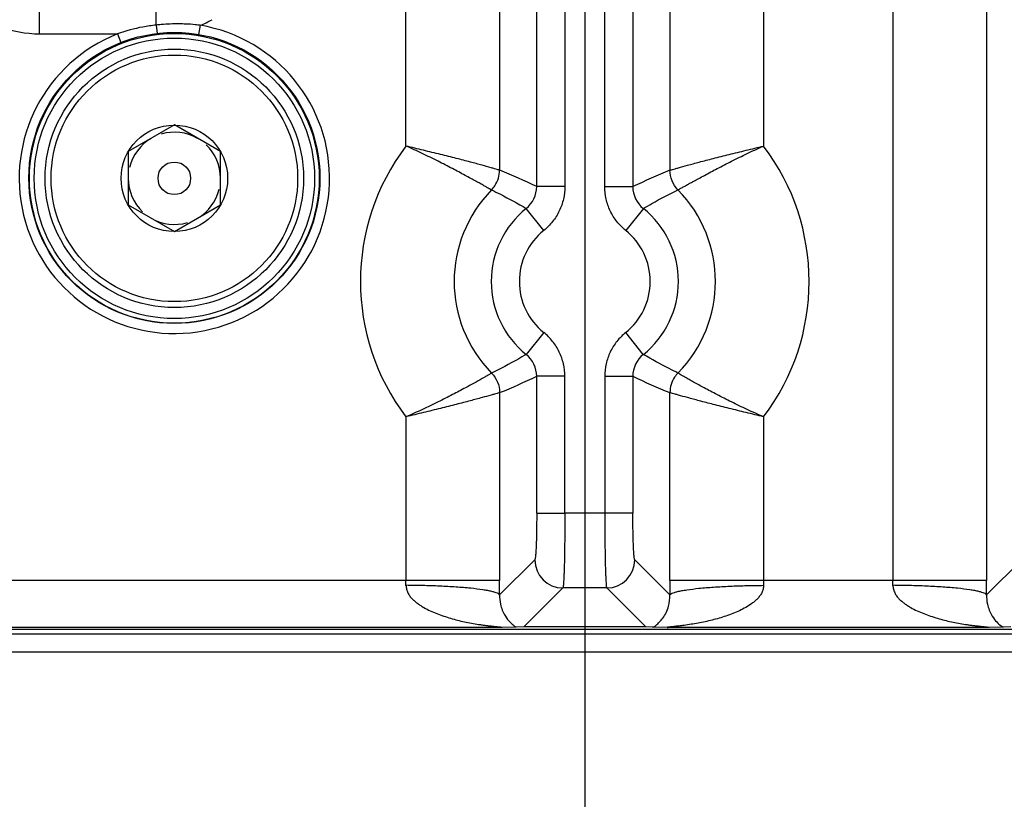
# Model space of a CAD drawing. Header units: inches. Extents: x 0 to 34, y 0 to 22.
# Tile 7 of 57: x 10.4 to 11.5, y 9.2 to 10. Entities that reach past the tile are written whole.
import ezdxf

# ---------------------------------------------------------------- set-up
doc = ezdxf.new("R2010")
doc.units = ezdxf.units.IN
doc.header["$LTSCALE"] = 1.87
doc.header["$MEASUREMENT"] = 0
doc.layers.get('0').update_dxf_attribs({"linetype": 'CONTINUOUS'})
doc.layers.add('DIMENSIONS', color=7, linetype='CONTINUOUS')
doc.styles.get("Standard").update_dxf_attribs({"font": 'txt', "width": 0.8})
doc.dimstyles.new('DIMSTYLE_1', dxfattribs={"dimtxt": 0.125, "dimasz": 0.18, "dimexe": 0.125, "dimexo": 0.0625, "dimgap": 0.09, "dimtad": 0, "dimtih": 1, "dimtoh": 1, "dimzin": 4, "dimdsep": 46, "dimtxsty": 'STANDARD', "dimblk": '_FILLED', "dimblk1": '_FILLED', "dimblk2": '_FILLED', "dimcen": 0.09, "dimadec": 0, "dimazin": 0, "dimtp": 0.01, "dimtm": 0.01, "dimtfac": 1, "dimtofl": 0, "dimtmove": 0, "dimatfit": 3, "dimldrblk": '_FILLED', "dimfxl": 1, "dimtolj": 1, "dimtzin": 4, "dimarcsym": 0})

# ---------------------------------------------------------------- blocks, each defined once
blk = doc.blocks.new('*D0')
at = {"layer": 'DIMENSIONS', "color": 2, "linetype": 'CONTINUOUS'}
blk.add_line((10.822, 10.2592), (8.101, 10.2592), dxfattribs=at)
at = {"layer": 'DIMENSIONS', "color": 2, "linetype": 'CONTINUOUS', "insert": (8.0385, 10.3217), "char_height": 0.125, "width": 1.025, "attachment_point": 3, "rotation": 0.0002, "line_spacing_factor": 0.9}
blk.add_mtext('.93{\\Ftxt.shx;\\W1.000000;\\H0.125000; }[23.7]', dxfattribs=at)
blk = doc.blocks.new('_FILLED')
at = {"color": 0, "linetype": 'BYBLOCK'}
blk.add_solid([(0, 0), (-1, 0.1736), (-1, -0.1736)], dxfattribs=at)
blk = doc.blocks.new('*D1')
at = {"layer": 'DIMENSIONS', "color": 2, "linetype": 'CONTINUOUS'}
blk.add_line((15.7686, 9.3243), (8.101, 9.3243), dxfattribs=at)
at = {"layer": 'DIMENSIONS', "color": 2, "linetype": 'CONTINUOUS', "insert": (8.0385, 9.3868), "char_height": 0.125, "width": 0.725, "attachment_point": 3, "rotation": 0.0002, "line_spacing_factor": 0.9}
blk.add_mtext('.00{\\Ftxt.shx;\\W1.000000;\\H0.125000; }[0]', dxfattribs=at)
blk = doc.blocks.new('*D3')
at = {"layer": 'DIMENSIONS', "color": 2, "linetype": 'CONTINUOUS'}
blk.add_line((10.822, 11.8592), (8.101, 11.8592), dxfattribs=at)
at = {"layer": 'DIMENSIONS', "color": 2, "linetype": 'CONTINUOUS', "insert": (8.0385, 11.9217), "char_height": 0.125, "width": 1.125, "attachment_point": 3, "rotation": 0.0002, "line_spacing_factor": 0.9}
blk.add_mtext('2.53{\\Ftxt.shx;\\W1.000000;\\H0.125000; }[64.4]', dxfattribs=at)
blk = doc.blocks.new('*D6')
at = {"layer": 'DIMENSIONS', "color": 2, "linetype": 'CONTINUOUS'}
blk.add_line((11.0095, 10.0716), (11.0095, 8.6368), dxfattribs=at)
at = {"layer": 'DIMENSIONS', "color": 2, "linetype": 'CONTINUOUS', "insert": (10.947, 8.5743), "char_height": 0.125, "width": 1.125, "attachment_point": 3, "rotation": 90, "line_spacing_factor": 0.9}
blk.add_mtext('2.22{\\Ftxt.shx;\\W1.000000;\\H0.125000; }[56.4]', dxfattribs=at)
blk = doc.blocks.new('*D7')
at = {"layer": 'DIMENSIONS', "color": 2, "linetype": 'CONTINUOUS'}
blk.add_line((16.7205, 10.0716), (16.7205, 8.6368), dxfattribs=at)
at = {"layer": 'DIMENSIONS', "color": 2, "linetype": 'CONTINUOUS', "insert": (16.658, 8.5743), "char_height": 0.125, "width": 1.225, "attachment_point": 3, "rotation": 90, "line_spacing_factor": 0.9}
blk.add_mtext('7.93{\\Ftxt.shx;\\W1.000000;\\H0.125000; }[201.5]', dxfattribs=at)
blk = doc.blocks.new('*D8')
at = {"layer": 'DIMENSIONS', "color": 2, "linetype": 'CONTINUOUS'}
blk.add_line((22.9515, 10.0716), (22.9515, 8.6368), dxfattribs=at)
at = {"layer": 'DIMENSIONS', "color": 2, "linetype": 'CONTINUOUS', "insert": (22.889, 8.5743), "char_height": 0.125, "width": 1.325, "attachment_point": 3, "rotation": 90, "line_spacing_factor": 0.9}
blk.add_mtext('14.16{\\Ftxt.shx;\\W1.000000;\\H0.125000; }[359.7]', dxfattribs=at)
blk = doc.blocks.new('*D9')
at = {"layer": 'DIMENSIONS', "color": 2, "linetype": 'CONTINUOUS'}
blk.add_line((23.9905, 10.8716), (23.9905, 8.6368), dxfattribs=at)
at = {"layer": 'DIMENSIONS', "color": 2, "linetype": 'CONTINUOUS', "insert": (23.928, 8.5743), "char_height": 0.125, "width": 1.325, "attachment_point": 3, "rotation": 90, "line_spacing_factor": 0.9}
blk.add_mtext('15.20{\\Ftxt.shx;\\W1.000000;\\H0.125000; }[386.1]', dxfattribs=at)

msp = doc.modelspace()

# ---------------------------------------------------------------- linework, layer by layer
at = {"color": 7, "linetype": 'CONTINUOUS'}
for p, q in [((11.3378, 10.187), (11.3378, 9.4008)), ((11.4377, 10.0874), (11.4377, 9.4008)), ((10.4279, 9.9837), (10.4279, 10.0797)), ((10.5522, 9.9931), (10.5522, 10.0797)), ((10.958, 9.8209), (10.958, 10.0616)), ((10.988, 10.0616), (10.988, 9.8209)), ((11.0306, 9.8209), (11.0306, 10.0616)), ((11.0605, 10.0616), (11.0605, 9.8209)), ((10.9185, 10.0563), (10.9185, 9.8384)), ((11.1001, 10.0563), (11.1001, 9.8383)), ((10.8186, 9.8641), (10.8186, 10.0198)), ((11.2, 10.0198), (11.2, 9.8641)), ((10.5522, 9.9931), (10.5534, 9.9841)), ((10.5991, 9.9929), (10.5975, 9.983)), ((10.4279, 9.9837), (10.511, 9.9837)), ((10.511, 9.9837), (10.5147, 9.9744)), ((10.5716, 9.8866), (10.5224, 9.8582)), ((10.6208, 9.8582), (10.5716, 9.8866)), ((10.5224, 9.8582), (10.5224, 9.8013)), ((10.6208, 9.8013), (10.6208, 9.8582)), ((10.4161, 9.8297), (10.4171, 9.8297)), ((10.7261, 9.8297), (10.7268, 9.8297)), ((10.988, 9.8209), (10.958, 9.8209)), ((11.0306, 9.8209), (11.0605, 9.8209)), ((10.5224, 9.8013), (10.5716, 9.7729)), ((10.5716, 9.7729), (10.6208, 9.8013)), ((10.9656, 9.7742), (10.9468, 9.7975)), ((11.0718, 9.7975), (11.053, 9.7742)), ((10.9656, 9.6653), (10.9468, 9.642)), ((11.0717, 9.642), (11.053, 9.6653)), ((10.958, 9.4728), (10.958, 9.6186)), ((10.988, 9.6186), (10.958, 9.6186)), ((10.988, 9.4728), (10.988, 9.6186)), ((11.0306, 9.6186), (11.0306, 9.4728)), ((11.0306, 9.6186), (11.0605, 9.6186)), ((11.0605, 9.6186), (11.0605, 9.4728)), ((10.9185, 9.6012), (10.9185, 9.4008)), ((11.1001, 9.4008), (11.1001, 9.6011)), ((10.8186, 9.5754), (10.8186, 9.4008)), ((11.2, 9.5754), (11.2, 9.4008)), ((10.958, 9.4728), (10.988, 9.4728)), ((11.0605, 9.4728), (10.988, 9.4728)), ((10.9559, 9.4229), (10.9185, 9.3854)), ((11.1001, 9.3854), (11.0626, 9.4229)), ((11.4752, 9.4229), (11.4377, 9.3854)), ((10.9185, 9.4008), (10.0616, 9.4008)), ((11.4377, 9.4008), (11.1001, 9.4008)), ((10.9443, 9.3513), (10.9859, 9.3929)), ((11.0327, 9.3929), (10.9859, 9.3929)), ((11.0327, 9.3929), (11.0743, 9.3513)), ((8.8888, 9.3491), (24.5821, 9.3491)), ((10.9205, 9.3508), (10.0597, 9.3508)), ((10.9361, 9.351), (10.9205, 9.3508)), ((10.9443, 9.3513), (10.9361, 9.351)), ((11.0743, 9.3513), (10.9443, 9.3513)), ((11.0811, 9.3511), (11.0743, 9.3513)), ((11.0981, 9.3508), (11.0825, 9.351)), ((11.4397, 9.3508), (11.0981, 9.3508)), ((11.4553, 9.351), (11.4397, 9.3508)), ((11.4635, 9.3513), (11.4553, 9.351)), ((11.8162, 9.3437), (8.8996, 9.3437))]:
    msp.add_line(p, q, dxfattribs=at)
for centre, radius in [((10.5716, 9.8301), 0.1552), ((10.5716, 9.8297), 0.1545), ((10.5716, 9.8297), 0.1495), ((10.5716, 9.8297), 0.1378), ((10.5716, 9.8297), 0.1315), ((10.5716, 9.8297), 0.0568), ((10.5716, 9.8297), 0.0174)]:
    msp.add_circle(centre, radius, dxfattribs=at)
for centre, radius, start, end in [((10.5505, 10.1119), 0.1286, 292.2544, 298.4598), ((10.5716, 9.8297), 0.1655, 111.4776, 80.4161), ((10.5707, 9.8171), 0.177, 100.6463, 109.6973), ((10.5723, 9.8082), 0.186, 96.1836, 100.6243), ((10.576, 9.7701), 0.2243, 94.7156, 96.0765), ((10.5758, 9.8057), 0.1887, 84.4758, 87.6178), ((10.5767, 9.8148), 0.1795, 82.804, 84.4717), ((10.5716, 9.8297), 0.0492, 120, 166.5499), ((10.5716, 9.8297), 0.0492, 60, 106.5499), ((10.5716, 9.8297), 0.0492, 0, 46.5499), ((11.0093, 9.7197), 0.2392, 142.8702, 217.1298), ((11.0093, 9.7197), 0.2392, 322.87, 37.1253), ((10.5716, 9.8297), 0.0492, 180, 226.5499), ((10.633, 9.1378), 0.7565, 64.549, 67.8231), ((11.3744, 9.1632), 0.7287, 112.1141, 115.5129), ((10.5716, 9.8297), 0.0492, 300, 346.5499), ((10.9281, 9.8209), 0.0299, 308.7065, 0.0694), ((11.0904, 9.8209), 0.0299, 179.9375, 231.2942), ((11.0093, 9.7197), 0.1393, 135.5173, 224.4784), ((11.0093, 9.7197), 0.1393, 315.5173, 44.4783), ((11.0093, 9.7197), 0.0998, 128.7653, 231.2331), ((11.0093, 9.7197), 0.0998, 308.7649, 51.2313), ((10.5716, 9.8297), 0.0492, 240, 286.5499), ((11.0093, 9.7197), 0.0698, 128.7651, 231.2349), ((11.0093, 9.7197), 0.0698, 308.7651, 51.2349), ((10.9281, 9.6186), 0.0299, 359.9375, 51.2934), ((11.0904, 9.6186), 0.0299, 128.7073, 180.0694), ((10.6442, 10.2763), 0.7287, 292.1141, 295.5129), ((11.3818, 10.293), 0.747, 244.5285, 247.8443), ((10.986, 9.4229), 0.03, 180.129, 269.871), ((11.0326, 9.4229), 0.03, 270.1309, 359.8692), ((10.44, 9.4008), 0.3786, 359.2199, 359.9995), ((7.4861, 9.4008), 3.4324, 359.7418, 359.9998), ((14.5539, 9.4009), 3.4538, 180.001, 180.2574), ((11.579, 9.4008), 0.379, 180.001, 180.7798), ((10.9593, 9.4008), 0.3786, 359.2199, 359.9995), ((8.0056, 9.4008), 3.4321, 359.7418, 359.9998), ((10.9573, 9.383), 0.0383, 234.6961, 236.482), ((11.0714, 9.1131), 0.2382, 87.3274, 87.6485), ((11.4765, 9.383), 0.0383, 234.6961, 236.482)]:
    msp.add_arc(centre, radius, start, end, dxfattribs=at)
for points, knots in [([(10.3026, 10.0874), (10.3044, 10.0803), (10.3087, 10.0663), (10.3182, 10.0464), (10.331, 10.0284), (10.3466, 10.0129), (10.3647, 10.0002), (10.3912, 9.9876), (10.4133, 9.984), (10.4279, 9.9837)], [0, 0, 0, 0, 0.125066, 0.250171, 0.375181, 0.500395, 0.625628, 0.750653, 1, 1, 1, 1]), ([(10.5837, 9.9942), (10.5815, 9.9943), (10.5728, 9.9945), (10.564, 9.9942), (10.5575, 9.9936)], [0, 0, 0, 0, 0.249139, 1, 1, 1, 1]), ([(10.9099, 9.8174), (10.9098, 9.8174), (10.9095, 9.8175), (10.909, 9.8178), (10.9083, 9.8182), (10.9069, 9.8189), (10.9047, 9.8202), (10.9015, 9.822), (10.8976, 9.8242), (10.8929, 9.8268), (10.8875, 9.8297), (10.8792, 9.8342), (10.8676, 9.8404), (10.8524, 9.8482), (10.8359, 9.8563), (10.8244, 9.8616), (10.8186, 9.8641)], [0, 0, 0, 0, 0.003485, 0.009244, 0.017276, 0.027563, 0.054807, 0.090777, 0.135182, 0.187458, 0.246995, 0.313182, 0.462955, 0.631467, 0.812925, 1, 1, 1, 1]), ([(10.9185, 9.8384), (10.9182, 9.8384), (10.9173, 9.8387), (10.9155, 9.8392), (10.9128, 9.84), (10.9074, 9.8415), (10.8988, 9.8439), (10.8865, 9.8473), (10.8717, 9.8511), (10.855, 9.8553), (10.8371, 9.8596), (10.8248, 9.8626), (10.8186, 9.8641)], [0, 0, 0, 0, 0.008975, 0.027311, 0.054733, 0.090965, 0.188131, 0.314184, 0.464078, 0.632426, 0.813429, 1, 1, 1, 1]), ([(11.1001, 9.8383), (11.1004, 9.8384), (11.1013, 9.8387), (11.1031, 9.8392), (11.1058, 9.84), (11.1111, 9.8415), (11.1197, 9.8439), (11.1321, 9.8472), (11.1469, 9.8511), (11.1635, 9.8553), (11.1815, 9.8596), (11.1938, 9.8626), (11.2, 9.8641)], [0, 0, 0, 0, 0.008971, 0.027305, 0.054727, 0.090959, 0.188104, 0.314126, 0.464003, 0.632369, 0.813411, 1, 1, 1, 1]), ([(11.1087, 9.8173), (11.1088, 9.8174), (11.1091, 9.8175), (11.1099, 9.818), (11.1114, 9.8189), (11.1138, 9.8202), (11.117, 9.822), (11.121, 9.8242), (11.1257, 9.8268), (11.1311, 9.8297), (11.1394, 9.8342), (11.151, 9.8404), (11.1662, 9.8482), (11.1827, 9.8563), (11.1941, 9.8616), (11.2, 9.8641)], [0, 0, 0, 0, 0.003384, 0.009077, 0.027331, 0.054606, 0.090691, 0.135137, 0.187406, 0.246953, 0.313163, 0.462959, 0.631402, 0.812702, 1, 1, 1, 1]), ([(10.9099, 9.8174), (10.9112, 9.8187), (10.916, 9.8247), (10.9185, 9.8326), (10.9185, 9.8384)], [0, 0, 0, 0, 0.247816, 1, 1, 1, 1]), ([(10.988, 9.8209), (10.988, 9.8164), (10.987, 9.8075), (10.9826, 9.7948), (10.9754, 9.7833), (10.9691, 9.777), (10.9656, 9.7742)], [0, 0, 0, 0, 0.249932, 0.499996, 0.750077, 1, 1, 1, 1]), ([(11.053, 9.7742), (11.0495, 9.777), (11.0432, 9.7833), (11.036, 9.7948), (11.0316, 9.8075), (11.0306, 9.8164), (11.0306, 9.8209)], [0, 0, 0, 0, 0.249923, 0.500004, 0.750067, 1, 1, 1, 1]), ([(10.9099, 9.8174), (10.913, 9.8158), (10.9256, 9.8096), (10.9378, 9.8029), (10.9468, 9.7975)], [0, 0, 0, 0, 0.249135, 1, 1, 1, 1]), ([(11.0717, 9.7975), (11.0748, 9.7993), (11.0868, 9.8064), (11.0993, 9.8128), (11.1087, 9.8174)], [0, 0, 0, 0, 0.250969, 1, 1, 1, 1]), ([(10.988, 9.6186), (10.988, 9.6231), (10.987, 9.632), (10.9826, 9.6447), (10.9754, 9.6562), (10.9691, 9.6625), (10.9656, 9.6653)], [0, 0, 0, 0, 0.249927, 0.5, 0.750073, 1, 1, 1, 1]), ([(11.053, 9.6653), (11.0495, 9.6625), (11.0432, 9.6562), (11.036, 9.6447), (11.0316, 9.632), (11.0306, 9.6231), (11.0306, 9.6186)], [0, 0, 0, 0, 0.249928, 0.5, 0.750073, 1, 1, 1, 1]), ([(10.9468, 9.642), (10.9438, 9.6402), (10.9318, 9.6331), (10.9193, 9.6267), (10.9099, 9.6221)], [0, 0, 0, 0, 0.250969, 1, 1, 1, 1]), ([(11.1087, 9.6221), (11.1055, 9.6237), (11.093, 9.6299), (11.0807, 9.6366), (11.0717, 9.642)], [0, 0, 0, 0, 0.249135, 1, 1, 1, 1]), ([(10.9099, 9.6222), (10.9096, 9.622), (10.9089, 9.6215), (10.9073, 9.6205), (10.9049, 9.6191), (10.9002, 9.6163), (10.8925, 9.612), (10.8813, 9.6059), (10.8678, 9.5988), (10.8525, 9.591), (10.836, 9.583), (10.8245, 9.5779), (10.8186, 9.5754)], [0, 0, 0, 0, 0.008918, 0.027054, 0.054191, 0.090118, 0.186806, 0.312651, 0.462658, 0.63137, 0.812892, 1, 1, 1, 1]), ([(11.1087, 9.6221), (11.1073, 9.6208), (11.1026, 9.6148), (11.1001, 9.6069), (11.1001, 9.6011)], [0, 0, 0, 0, 0.247812, 1, 1, 1, 1]), ([(11.2, 9.5754), (11.1941, 9.5779), (11.1826, 9.5831), (11.166, 9.591), (11.1508, 9.5988), (11.1373, 9.6058), (11.1274, 9.6112), (11.1208, 9.615), (11.1169, 9.6172), (11.1137, 9.6191), (11.1113, 9.6205), (11.1097, 9.6215), (11.1089, 9.622), (11.1087, 9.6221)], [0, 0, 0, 0, 0.18708, 0.36853, 0.537182, 0.687185, 0.813085, 0.865408, 0.909818, 0.945744, 0.972891, 0.991048, 1, 1, 1, 1]), ([(10.9185, 9.6012), (10.9182, 9.6011), (10.9173, 9.6008), (10.9155, 9.6003), (10.9128, 9.5995), (10.9074, 9.598), (10.8989, 9.5956), (10.8865, 9.5923), (10.8717, 9.5884), (10.855, 9.5842), (10.8371, 9.5799), (10.8248, 9.5769), (10.8186, 9.5754)], [0, 0, 0, 0, 0.008972, 0.027302, 0.054719, 0.090945, 0.188087, 0.314116, 0.464004, 0.632374, 0.813413, 1, 1, 1, 1]), ([(11.2, 9.5754), (11.1938, 9.5769), (11.1815, 9.5799), (11.1636, 9.5842), (11.1469, 9.5884), (11.1321, 9.5923), (11.1197, 9.5956), (11.1111, 9.598), (11.1058, 9.5995), (11.1031, 9.6003), (11.1013, 9.6008), (11.1004, 9.6011), (11.1001, 9.6011)], [0, 0, 0, 0, 0.186557, 0.367525, 0.535863, 0.685776, 0.811852, 0.909035, 0.945272, 0.972698, 0.991034, 1, 1, 1, 1]), ([(10.958, 9.4728), (10.958, 9.4697), (10.958, 9.4634), (10.9579, 9.4544), (10.9577, 9.446), (10.9575, 9.4386), (10.9572, 9.4332), (10.957, 9.4296), (10.9568, 9.4274), (10.9566, 9.4257), (10.9564, 9.4244), (10.9562, 9.4235), (10.9561, 9.423), (10.9559, 9.4229)], [0, 0, 0, 0, 0.189178, 0.372205, 0.541331, 0.690825, 0.815497, 0.866922, 0.910226, 0.944948, 0.971241, 0.989434, 1, 1, 1, 1]), ([(10.988, 9.4728), (10.988, 9.4677), (10.988, 9.4578), (10.9879, 9.4434), (10.9877, 9.43), (10.9875, 9.4197), (10.9873, 9.4124), (10.9871, 9.4077), (10.9869, 9.4036), (10.9867, 9.4002), (10.9866, 9.3974), (10.9864, 9.3954), (10.9862, 9.3943), (10.9862, 9.3936), (10.9861, 9.3932), (10.986, 9.393), (10.9859, 9.3929)], [0, 0, 0, 0, 0.189392, 0.372628, 0.542017, 0.691588, 0.757242, 0.816044, 0.867482, 0.911047, 0.946281, 0.972942, 0.983003, 0.990862, 0.996515, 1, 1, 1, 1]), ([(11.0306, 9.4728), (11.0306, 9.4677), (11.0306, 9.4578), (11.0307, 9.4434), (11.0309, 9.43), (11.0311, 9.4197), (11.0313, 9.4124), (11.0315, 9.4077), (11.0317, 9.4036), (11.0318, 9.4002), (11.032, 9.3974), (11.0322, 9.3954), (11.0323, 9.3943), (11.0324, 9.3936), (11.0325, 9.3932), (11.0326, 9.393), (11.0327, 9.3929)], [0, 0, 0, 0, 0.189395, 0.37263, 0.542018, 0.691589, 0.757242, 0.816044, 0.867483, 0.911048, 0.946282, 0.972943, 0.983004, 0.990863, 0.996515, 1, 1, 1, 1]), ([(11.0626, 9.4229), (11.0625, 9.423), (11.0624, 9.4235), (11.0622, 9.4244), (11.062, 9.4257), (11.0618, 9.4274), (11.0616, 9.4296), (11.0614, 9.4332), (11.0611, 9.4386), (11.0609, 9.446), (11.0607, 9.4544), (11.0606, 9.4634), (11.0605, 9.4697), (11.0605, 9.4728)], [0, 0, 0, 0, 0.010557, 0.028742, 0.055029, 0.089748, 0.133051, 0.184477, 0.309151, 0.458646, 0.627776, 0.810813, 1, 1, 1, 1]), ([(10.8186, 9.3957), (10.8187, 9.3943), (10.8191, 9.3916), (10.8204, 9.3878), (10.8225, 9.3843), (10.8251, 9.3813), (10.828, 9.3787), (10.8311, 9.3763), (10.8343, 9.374), (10.8387, 9.3714), (10.8445, 9.3684), (10.8539, 9.3645), (10.8637, 9.3612), (10.8735, 9.3585), (10.881, 9.3567), (10.8885, 9.3553), (10.8948, 9.3542), (10.8998, 9.3535), (10.9036, 9.353), (10.9067, 9.3526), (10.9092, 9.3524), (10.9111, 9.3521), (10.9129, 9.3519), (10.9147, 9.3518), (10.9165, 9.3516), (10.9179, 9.3514), (10.9189, 9.3513), (10.9196, 9.3512), (10.92, 9.3511), (10.9204, 9.3511), (10.9207, 9.3511), (10.9209, 9.351), (10.9211, 9.351), (10.9212, 9.351), (10.9213, 9.3509), (10.9212, 9.3509), (10.9211, 9.3509), (10.9209, 9.3508), (10.9207, 9.3508), (10.9205, 9.3508), (10.9205, 9.3508)], [0, 0, 0, 0, 0.034184, 0.068107, 0.101417, 0.134501, 0.167554, 0.200324, 0.232873, 0.265324, 0.330141, 0.394815, 0.52358, 0.587655, 0.651607, 0.715525, 0.779474, 0.811471, 0.843427, 0.875207, 0.890974, 0.906611, 0.922067, 0.937273, 0.952095, 0.966209, 0.972861, 0.979138, 0.982111, 0.984926, 0.987478, 0.989653, 0.991342, 0.992435, 0.992864, 0.99329, 0.994287, 0.995796, 0.997731, 1, 1, 1, 1]), ([(10.9185, 9.3854), (10.9183, 9.3857), (10.9175, 9.3865), (10.9159, 9.3874), (10.9134, 9.3883), (10.9099, 9.3892), (10.9056, 9.3901), (10.8981, 9.3913), (10.8868, 9.3927), (10.8714, 9.3939), (10.8543, 9.3949), (10.8365, 9.3955), (10.8245, 9.3956), (10.8186, 9.3957)], [0, 0, 0, 0, 0.011761, 0.030008, 0.056091, 0.09079, 0.134535, 0.187002, 0.315915, 0.47197, 0.64508, 0.824315, 1, 1, 1, 1]), ([(11.2, 9.3957), (11.1999, 9.3943), (11.1995, 9.3916), (11.1982, 9.3878), (11.1961, 9.3843), (11.1935, 9.3814), (11.1906, 9.3787), (11.1865, 9.3755), (11.1811, 9.372), (11.1742, 9.3685), (11.1647, 9.3645), (11.155, 9.3612), (11.1451, 9.3586), (11.1377, 9.3568), (11.1302, 9.3553), (11.1227, 9.3541), (11.1165, 9.3532), (11.1121, 9.3526), (11.1097, 9.3523), (11.1078, 9.3521), (11.106, 9.3519), (11.1042, 9.3517), (11.1025, 9.3515), (11.1008, 9.3513), (11.0995, 9.3512), (11.0986, 9.3511), (11.0981, 9.351), (11.0978, 9.351), (11.0976, 9.351), (11.0974, 9.3509), (11.0973, 9.3509), (11.0973, 9.3509), (11.0973, 9.3509), (11.0973, 9.3509), (11.0973, 9.3509), (11.0974, 9.3508), (11.0975, 9.3508), (11.0977, 9.3508), (11.0979, 9.3508), (11.0981, 9.3508)], [0, 0, 0, 0, 0.03416, 0.067943, 0.101122, 0.134216, 0.167172, 0.199792, 0.26468, 0.329425, 0.393962, 0.522631, 0.586801, 0.65083, 0.714682, 0.778281, 0.841453, 0.872763, 0.888312, 0.90375, 0.919054, 0.934144, 0.949034, 0.963235, 0.97657, 0.982902, 0.985736, 0.988218, 0.99025, 0.991737, 0.992247, 0.99259, 0.992767, 0.992894, 0.993187, 0.993674, 0.994347, 0.995192, 1, 1, 1, 1]), ([(11.1001, 9.3854), (11.1003, 9.3857), (11.101, 9.3865), (11.1027, 9.3874), (11.1052, 9.3883), (11.1086, 9.3892), (11.113, 9.3901), (11.1205, 9.3913), (11.1318, 9.3927), (11.1472, 9.3939), (11.1643, 9.3949), (11.1821, 9.3955), (11.1941, 9.3956), (11.2, 9.3957)], [0, 0, 0, 0, 0.011762, 0.03001, 0.056096, 0.090796, 0.134543, 0.187011, 0.315926, 0.471979, 0.645086, 0.824318, 1, 1, 1, 1]), ([(11.3378, 9.3957), (11.3379, 9.3943), (11.3383, 9.3916), (11.3397, 9.3878), (11.3417, 9.3843), (11.3443, 9.3813), (11.3472, 9.3787), (11.3503, 9.3763), (11.3535, 9.374), (11.3579, 9.3714), (11.3637, 9.3684), (11.3732, 9.3645), (11.3829, 9.3612), (11.3928, 9.3585), (11.4002, 9.3567), (11.4077, 9.3553), (11.414, 9.3542), (11.419, 9.3535), (11.4228, 9.353), (11.426, 9.3526), (11.4285, 9.3524), (11.4303, 9.3521), (11.4321, 9.3519), (11.4339, 9.3518), (11.4357, 9.3516), (11.4371, 9.3514), (11.4382, 9.3513), (11.4388, 9.3512), (11.4393, 9.3511), (11.4396, 9.3511), (11.4399, 9.3511), (11.4401, 9.351), (11.4403, 9.351), (11.4405, 9.351), (11.4405, 9.3509), (11.4405, 9.3509), (11.4404, 9.3509), (11.4402, 9.3508), (11.4399, 9.3508), (11.4398, 9.3508), (11.4397, 9.3508)], [0, 0, 0, 0, 0.034184, 0.068107, 0.101417, 0.134501, 0.167554, 0.200324, 0.232873, 0.265324, 0.330141, 0.394815, 0.52358, 0.587655, 0.651607, 0.715525, 0.779474, 0.811471, 0.843427, 0.875207, 0.890974, 0.906611, 0.922067, 0.937273, 0.952095, 0.966209, 0.972861, 0.979138, 0.982111, 0.984926, 0.987478, 0.989653, 0.991342, 0.992435, 0.992864, 0.99329, 0.994287, 0.995796, 0.997731, 1, 1, 1, 1]), ([(11.4377, 9.3854), (11.4375, 9.3857), (11.4368, 9.3865), (11.4351, 9.3874), (11.4326, 9.3883), (11.4292, 9.3892), (11.4248, 9.3901), (11.4174, 9.3913), (11.406, 9.3927), (11.3906, 9.3939), (11.3735, 9.3949), (11.3557, 9.3955), (11.3437, 9.3956), (11.3378, 9.3957)], [0, 0, 0, 0, 0.011761, 0.030008, 0.056091, 0.09079, 0.134535, 0.187002, 0.315915, 0.47197, 0.64508, 0.824315, 1, 1, 1, 1]), ([(10.9185, 9.3854), (10.9184, 9.3821), (10.9189, 9.3766), (10.9215, 9.3683), (10.9252, 9.3613), (10.9302, 9.3556), (10.9336, 9.3528), (10.9351, 9.3517)], [0, 0, 0, 0, 0.252533, 0.419891, 0.665829, 0.853197, 1, 1, 1, 1]), ([(11.096, 9.3665), (11.0971, 9.3688), (11.0994, 9.3749), (11.1002, 9.3814), (11.1001, 9.3854)], [0, 0, 0, 0, 0.387428, 1, 1, 1, 1]), ([(11.4377, 9.3854), (11.4376, 9.3821), (11.4382, 9.3766), (11.4408, 9.3683), (11.4445, 9.3613), (11.4494, 9.3556), (11.4528, 9.3528), (11.4544, 9.3517)], [0, 0, 0, 0, 0.252533, 0.419891, 0.665829, 0.853197, 1, 1, 1, 1]), ([(11.0825, 9.351), (11.0835, 9.3517), (11.0857, 9.3534), (11.0891, 9.3565), (11.0928, 9.3609), (11.095, 9.3645), (11.096, 9.3665)], [0, 0, 0, 0, 0.174426, 0.397014, 0.670638, 1, 1, 1, 1])]:
    msp.add_open_spline(points, degree=3, knots=knots, dxfattribs=at)
for points in [[(11.1087, 9.8174), (11.1034, 9.8228), (11.1001, 9.8308), (11.1001, 9.8383)], [(10.9099, 9.6221), (10.9152, 9.6167), (10.9185, 9.6087), (10.9185, 9.6012)]]:
    msp.add_open_spline(points, degree=3, dxfattribs=at)

# ---------------------------------------------------------------- dimensions: what is measured, and where the dimension line sits
at = {"layer": 'DIMENSIONS', "color": 2, "linetype": 'CONTINUOUS'}
for feature_location, offset, dtype, origin, picture, middle in [((10.822, 11.8592), (-2.721, 0), 0, (10.8845, 9.3243), '*D3', (7.476, 11.8592)), ((23.9905, 10.8716), (0, -2.2347), 1, (8.7885, 10.9341), '*D9', (23.9905, 7.9118)), ((10.822, 10.2592), (-2.721, 0), 0, (14.1204, 9.3243), '*D0', (7.526, 10.2592)), ((11.0095, 10.0716), (0, -1.4348), 1, (8.7885, 10.1341), '*D6', (11.0095, 8.0118)), ((16.7205, 10.0716), (0, -1.4348), 1, (8.7885, 10.1341), '*D7', (16.7205, 7.9618)), ((22.9515, 10.0716), (0, -1.4347), 1, (8.7885, 10.1341), '*D8', (22.9515, 7.9118)), ((15.768578, 9.324344), (-7.667589, -0.000028), 0, (14.120366, 9.324338), '*D1', (7.675989, 9.324314))]:
    dim = msp.add_ordinate_dim(feature_location=feature_location, offset=offset, dtype=dtype, origin=origin, dimstyle='DIMSTYLE_1', override={"dimtad": 1, "dimtih": 0, "dimtoh": 0}, dxfattribs=at)
    dim.commit()
    dim.dimension.update_dxf_attribs({"geometry": picture, "text_midpoint": middle})

doc.saveas('drawing.dxf')
